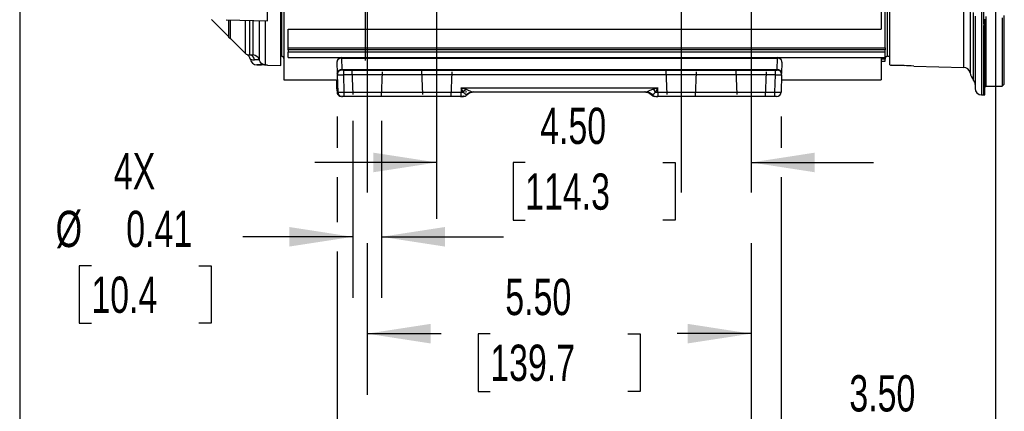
# Model space of a CAD drawing. Header units: inches. Extents: x 0 to 77, y 0 to 59.5.
# Tile 3 of 21: x 11.5 to 25.6, y 11.9 to 17.5. Entities that reach past the tile are written whole.
import ezdxf

# ---------------------------------------------------------------- set-up
doc = ezdxf.new("R2010")
doc.units = ezdxf.units.IN
doc.header["$LTSCALE"] = 7
doc.header["$MEASUREMENT"] = 0
doc.linetypes.add('CENTERX2', pattern=[0.8, 0.5, -0.1, 0.1, -0.1])
doc.linetypes.add('HIDDEN', pattern=[0.075, 0.05, -0.025])
doc.layers.add('CENTER', color=40, linetype='CENTERX2')
doc.layers.add('HIDDEN', color=102, linetype='HIDDEN')
doc.layers.add('DIMENSIONS', color=140, linetype='Continuous', lineweight=25)
doc.styles.add('SLDTEXTSTYLE0', font='TXT', dxfattribs={"width": 0.7})
doc.dimstyles.new('SLDDIMSTYLE1', dxfattribs={"dimtxt": 0.518519, "dimasz": 0.91, "dimexe": 0, "dimexo": 0.0625, "dimgap": 0.12963, "dimtad": 0, "dimtih": 1, "dimtoh": 1, "dimrnd": 1e-09, "dimdsep": 46, "dimtxsty": 'SLDTEXTSTYLE0', "dimsah": 1, "dimcen": 0.09, "dimadec": 0, "dimazin": 2, "dimtfac": 1, "dimtmove": 0, "dimatfit": 0, "dimfxl": 0, "dimfrac": 2, "dimtolj": 1, "dimtzin": 12, "dimarcsym": 0})
doc.dimstyles.new('SLDDIMSTYLE11', dxfattribs={"dimtxt": 0.518519, "dimasz": 0.91, "dimexe": 0, "dimexo": 0.0625, "dimgap": 0.12963, "dimtad": 0, "dimtih": 1, "dimtoh": 1, "dimrnd": 1e-09, "dimzin": 4, "dimdsep": 46, "dimtxsty": 'SLDTEXTSTYLE0', "dimsah": 1, "dimcen": 0.09, "dimadec": 0, "dimazin": 1, "dimtfac": 1, "dimtmove": 0, "dimatfit": 0, "dimfxl": 0, "dimfrac": 2, "dimtolj": 1, "dimtzin": 12, "dimarcsym": 0})
doc.dimstyles.new('SLDDIMSTYLE2', dxfattribs={"dimtxt": 0.518519, "dimasz": 0.91, "dimexe": 0, "dimexo": 0.0625, "dimgap": 0.12963, "dimtad": 0, "dimtih": 1, "dimtoh": 1, "dimrnd": 1e-09, "dimzin": 12, "dimdsep": 46, "dimtxsty": 'SLDTEXTSTYLE0', "dimsah": 1, "dimcen": 0.09, "dimadec": 0, "dimazin": 3, "dimtfac": 1, "dimtofl": 0, "dimtmove": 0, "dimatfit": 3, "dimfxl": 0, "dimfrac": 2, "dimtolj": 1, "dimtzin": 12, "dimarcsym": 0})
doc.dimstyles.new('SLDDIMSTYLE4', dxfattribs={"dimtxt": 0.518519, "dimasz": 0.91, "dimexe": 0, "dimexo": 0.0625, "dimgap": 0.12963, "dimtad": 0, "dimtih": 1, "dimtoh": 1, "dimrnd": 1e-09, "dimzin": 4, "dimdsep": 46, "dimtxsty": 'SLDTEXTSTYLE0', "dimsah": 1, "dimcen": 0.09, "dimadec": 0, "dimazin": 1, "dimtfac": 1, "dimtofl": 0, "dimtmove": 0, "dimatfit": 3, "dimfxl": 0, "dimfrac": 2, "dimtolj": 1, "dimtzin": 12, "dimarcsym": 0})

# ---------------------------------------------------------------- blocks, each defined once
blk = doc.blocks.new('_D_19')
at = {"layer": 'DIMENSIONS'}
for p, q in [((16.312, 16.101), (16.312, 13.568)), ((16.722, 16.101), (16.722, 13.568)), ((16.312, 14.443), (14.737, 14.443)), ((16.722, 14.443), (18.472, 14.443)), ((12.569, 14.03), (12.394, 14.03)), ((12.394, 14.03), (12.394, 13.206)), ((14.11, 14.03), (14.284, 14.03)), ((14.284, 14.03), (14.284, 13.206)), ((12.394, 13.206), (12.569, 13.206)), ((14.284, 13.206), (14.11, 13.206))]:
    blk.add_line(p, q, dxfattribs=at)
for points in [[(16.312, 14.443), (15.402, 14.583), (15.402, 14.303)], [(16.722, 14.443), (17.632, 14.303), (17.632, 14.583)]]:
    blk.add_solid(points, dxfattribs=at)
at = {"layer": 'DIMENSIONS', "char_height": 0.5185, "attachment_point": 1, "style": 'SLDTEXTSTYLE0'}
for s, insert in [('4X', (12.891, 15.639)), ('%%c', (12.058, 14.815)), ('0.41', (13.068, 14.815)), ('10.4', (12.569, 13.874))]:
    blk.add_mtext(s, dxfattribs=dict(at, insert=insert))
blk = doc.blocks.new('_D_20')
at = {"layer": 'DIMENSIONS'}
for p, q in [((25.517, 19.369), (25.517, 10.806)), ((22.017, 14.351), (22.017, 10.806)), ((22.017, 11.681), (20.267, 11.681)), ((23.423, 11.68), (23.249, 11.68)), ((23.249, 11.68), (23.249, 10.855)), ((24.964, 11.68), (25.138, 11.68)), ((25.138, 11.68), (25.138, 10.855)), ((25.517, 11.681), (27.267, 11.681)), ((23.249, 10.855), (23.423, 10.855)), ((25.138, 10.855), (24.964, 10.855))]:
    blk.add_line(p, q, dxfattribs=at)
for points in [[(22.017, 11.681), (21.107, 11.821), (21.107, 11.541)], [(25.517, 11.681), (26.427, 11.541), (26.427, 11.821)]]:
    blk.add_solid(points, dxfattribs=at)
at = {"layer": 'DIMENSIONS', "char_height": 0.5185, "attachment_point": 1, "style": 'SLDTEXTSTYLE0'}
for s, insert in [('3.50', (23.423, 12.464)), ('88.9', (23.423, 11.524))]:
    blk.add_mtext(s, dxfattribs=dict(at, insert=insert))
blk = doc.blocks.new('_D_22')
at = {"layer": 'DIMENSIONS'}
for p, q in [((16.517, 14.351), (16.517, 12.183)), ((22.017, 14.351), (22.017, 12.183)), ((16.517, 13.058), (17.578, 13.058)), ((18.281, 13.057), (18.107, 13.057)), ((18.107, 13.057), (18.107, 12.233)), ((20.253, 13.057), (20.427, 13.057)), ((20.427, 13.057), (20.427, 12.233)), ((22.017, 13.058), (20.956, 13.058)), ((18.107, 12.233), (18.281, 12.233)), ((20.427, 12.233), (20.253, 12.233))]:
    blk.add_line(p, q, dxfattribs=at)
for points in [[(16.517, 13.058), (17.427, 12.918), (17.427, 13.198)], [(22.017, 13.058), (21.107, 13.198), (21.107, 12.918)]]:
    blk.add_solid(points, dxfattribs=at)
at = {"layer": 'DIMENSIONS', "char_height": 0.5185, "attachment_point": 1, "style": 'SLDTEXTSTYLE0'}
for s, insert in [('5.50', (18.496, 13.842)), ('139.7', (18.281, 12.901))]:
    blk.add_mtext(s, dxfattribs=dict(at, insert=insert))
blk = doc.blocks.new('_D_23')
at = {"layer": 'DIMENSIONS'}
for p, q in [((25.961, 25.096), (31.909, 25.096)), ((31.034, 25.096), (31.034, 21.786)), ((30.048, 20.846), (29.873, 20.846)), ((29.873, 20.846), (29.873, 20.021)), ((32.02, 20.846), (32.194, 20.846)), ((32.194, 20.846), (32.194, 20.021)), ((29.873, 20.021), (30.048, 20.021)), ((32.194, 20.021), (32.02, 20.021)), ((31.034, 16.596), (31.034, 19.905)), ((25.961, 16.596), (31.909, 16.596))]:
    blk.add_line(p, q, dxfattribs=at)
for points in [[(31.034, 25.096), (30.894, 24.186), (31.174, 24.186)], [(31.034, 16.596), (31.174, 17.506), (30.894, 17.506)]]:
    blk.add_solid(points, dxfattribs=at)
at = {"layer": 'DIMENSIONS', "char_height": 0.5185, "attachment_point": 1, "style": 'SLDTEXTSTYLE0'}
for s, insert in [('%%c', (29.753, 21.63)), ('8.50', (30.763, 21.63)), ('215.9', (30.048, 20.69))]:
    blk.add_mtext(s, dxfattribs=dict(at, insert=insert))
blk = doc.blocks.new('_D_24')
at = {"layer": 'DIMENSIONS'}
for p, q in [((28.278, 19.964), (28.278, 16.806)), ((11.543, 19.76), (11.543, 7.277)), ((28.278, 16.386), (28.278, 7.277)), ((11.543, 8.152), (18.221, 8.152)), ((18.924, 8.151), (18.75, 8.151)), ((18.75, 8.151), (18.75, 7.327)), ((20.897, 8.151), (21.071, 8.151)), ((21.071, 8.151), (21.071, 7.327)), ((28.278, 8.152), (21.6, 8.152)), ((18.75, 7.327), (18.924, 7.327)), ((21.071, 7.327), (20.897, 7.327))]:
    blk.add_line(p, q, dxfattribs=at)
for points in [[(11.543, 8.152), (12.453, 8.012), (12.453, 8.292)], [(28.278, 8.152), (27.368, 8.292), (27.368, 8.012)]]:
    blk.add_solid(points, dxfattribs=at)
at = {"layer": 'DIMENSIONS', "char_height": 0.5185, "attachment_point": 1, "style": 'SLDTEXTSTYLE0'}
for s, insert in [('16.74', (18.924, 8.936)), ('425.1', (18.924, 7.995))]:
    blk.add_mtext(s, dxfattribs=dict(at, insert=insert))
blk = doc.blocks.new('_D_25')
at = {"layer": 'DIMENSIONS'}
for p, q in [((16.087, 16.162), (16.087, 15.716)), ((22.447, 16.162), (22.447, 15.716)), ((16.087, 15.296), (16.087, 14.653)), ((22.447, 15.296), (22.447, 9.497)), ((16.087, 14.233), (16.087, 9.497)), ((16.087, 10.372), (17.578, 10.372)), ((18.281, 10.371), (18.106, 10.371)), ((18.106, 10.371), (18.106, 9.546)), ((20.253, 10.371), (20.427, 10.371)), ((20.427, 10.371), (20.427, 9.546)), ((22.447, 10.372), (20.956, 10.372)), ((18.106, 9.546), (18.281, 9.546)), ((20.427, 9.546), (20.253, 9.546))]:
    blk.add_line(p, q, dxfattribs=at)
for points in [[(16.087, 10.372), (16.997, 10.232), (16.997, 10.512)], [(22.447, 10.372), (21.537, 10.512), (21.537, 10.232)]]:
    blk.add_solid(points, dxfattribs=at)
at = {"layer": 'DIMENSIONS', "char_height": 0.5185, "attachment_point": 1, "style": 'SLDTEXTSTYLE0'}
for s, insert in [('6.36', (18.496, 11.155)), ('161.5', (18.281, 10.215))]:
    blk.add_mtext(s, dxfattribs=dict(at, insert=insert))
blk = doc.blocks.new('_D_32')
at = {"layer": 'DIMENSIONS'}
for p, q in [((17.517, 15.506), (15.767, 15.506)), ((18.781, 15.505), (18.607, 15.505)), ((18.607, 15.505), (18.607, 14.68)), ((20.753, 15.505), (20.927, 15.505)), ((20.927, 15.505), (20.927, 14.68)), ((22.017, 15.506), (23.767, 15.506)), ((18.607, 14.68), (18.781, 14.68)), ((20.927, 14.68), (20.753, 14.68))]:
    blk.add_line(p, q, dxfattribs=at)
for points in [[(17.517, 15.506), (16.607, 15.646), (16.607, 15.366)], [(22.017, 15.506), (22.927, 15.366), (22.927, 15.646)]]:
    blk.add_solid(points, dxfattribs=at)
at = {"layer": 'DIMENSIONS', "char_height": 0.5185, "attachment_point": 1, "style": 'SLDTEXTSTYLE0'}
for s, insert in [('4.50', (18.996, 16.289)), ('114.3', (18.781, 15.349))]:
    blk.add_mtext(s, dxfattribs=dict(at, insert=insert))

msp = doc.modelspace()

# ---------------------------------------------------------------- linework, layer by layer
for p, q in [((25.315506, 25.219819), (25.315506, 16.471571)), ((23.968967, 17.025695), (23.968967, 24.665695)), ((15.282967, 16.893813), (15.282967, 18.45467)), ((15.293603, 18.45317), (15.293603, 17.025695)), ((15.324603, 18.449587), (15.324603, 16.688248)), ((15.092967, 17.531959), (15.092967, 18.165092)), ((24.000967, 16.901269), (24.000967, 17.917628)), ((25.348967, 17.493621), (25.348967, 18.03425)), ((23.877603, 17.731256), (23.877603, 17.412034)), ((23.937967, 17.146195), (23.937967, 17.717077)), ((25.061174, 16.864933), (25.061174, 17.678043)), ((25.15087, 17.675694), (25.15087, 16.789491)), ((25.202653, 16.680238), (25.202653, 17.652037)), ((14.289509, 17.55116), (14.534603, 17.306066)), ((14.501317, 17.547452), (15.092967, 17.531959)), ((14.534603, 17.546581), (14.534603, 17.299051)), ((14.561461, 17.279208), (14.561461, 17.545877)), ((14.77643, 17.06424), (14.77643, 17.540248)), ((14.840437, 17.04277), (14.840437, 17.538572)), ((15.061506, 16.903436), (15.061506, 17.532783)), ((25.223967, 17.597885), (25.223967, 16.565561)), ((25.361967, 17.556583), (25.361967, 17.479966)), ((25.377967, 17.59186), (25.377967, 16.595695)), ((25.610967, 17.575825), (25.610967, 16.595695)), ((25.641967, 16.626695), (25.641967, 17.60867)), ((15.384967, 17.412034), (23.877603, 17.412034)), ((15.384967, 17.146195), (15.384967, 17.412034)), ((25.348967, 17.459167), (25.361967, 17.459189)), ((25.348967, 16.470695), (25.348967, 17.459167)), ((25.361967, 17.459189), (25.361967, 17.479966)), ((25.361967, 16.471035), (25.361967, 17.459189)), ((14.534603, 17.299051), (14.561459, 17.279724)), ((14.561461, 17.279208), (14.77643, 17.06424)), ((15.384967, 17.146195), (23.937967, 17.146195)), ((15.384967, 17.115195), (15.384967, 17.146195)), ((23.937967, 17.115195), (15.384967, 17.115195)), ((15.384967, 17.115195), (15.384967, 17.084195)), ((23.937967, 17.084195), (15.384967, 17.084195)), ((15.384967, 17.005695), (15.384967, 17.084195)), ((23.937967, 17.146195), (23.937967, 17.115195)), ((23.937967, 17.084195), (23.937967, 17.115195)), ((23.937967, 17.005695), (23.937967, 17.084195)), ((14.840437, 17.04277), (14.885441, 17.044266)), ((15.282967, 17.025695), (15.293603, 17.025695)), ((15.384967, 17.005695), (16.149351, 17.005695)), ((16.086373, 16.941046), (16.090644, 16.777927)), ((16.149351, 17.005695), (16.149351, 16.997255)), ((16.149351, 17.005695), (22.395009, 17.005695)), ((16.149351, 16.997255), (16.153623, 16.834135)), ((16.149351, 16.997255), (22.395009, 16.997255)), ((22.390737, 16.834135), (22.395009, 16.997255)), ((22.395009, 16.997255), (22.395009, 17.005695)), ((22.395009, 17.005695), (23.937967, 17.005695)), ((22.457987, 16.941046), (22.453716, 16.777927)), ((23.877603, 17.005695), (23.877603, 16.688248)), ((23.937967, 16.983927), (23.877603, 16.983927)), ((23.877603, 16.954458), (23.937967, 16.954458)), ((23.937967, 17.005695), (23.937967, 16.983927)), ((23.937967, 16.954458), (23.937967, 16.983927)), ((23.968967, 17.025695), (24.000967, 17.025695)), ((14.936374, 16.901771), (15.00592, 16.89995)), ((15.061506, 16.901603), (15.061506, 16.903436)), ((15.092636, 16.898683), (15.282967, 16.893813)), ((16.090644, 16.777927), (16.092737, 16.788101)), ((16.091401, 16.787669), (16.091859, 16.777121)), ((16.142586, 16.82464), (16.129552, 16.8197)), ((16.153623, 16.834135), (22.390737, 16.834135)), ((16.156381, 16.825695), (16.154065, 16.825695)), ((16.184804, 16.825695), (16.163271, 16.825695)), ((16.184804, 16.823458), (16.184804, 16.825695)), ((16.184804, 16.825695), (22.359556, 16.825695)), ((16.184804, 16.761046), (16.184804, 16.823458)), ((22.359556, 16.825695), (22.390295, 16.825695)), ((22.359556, 16.825695), (22.359556, 16.761046)), ((22.451747, 16.787498), (22.453716, 16.777927)), ((24.205624, 16.891503), (24.023943, 16.898805)), ((24.023943, 16.898805), (24.205624, 16.891503)), ((24.344951, 16.883687), (25.061174, 16.864933)), ((15.324603, 16.688248), (16.092993, 16.688248)), ((16.08553, 16.575046), (16.082566, 16.688248)), ((16.091086, 16.761046), (16.097607, 16.512046)), ((22.359556, 16.761046), (16.184804, 16.761046)), ((16.191325, 16.512046), (16.184804, 16.761046)), ((22.359556, 16.761046), (22.353035, 16.512046)), ((22.453274, 16.761046), (22.446753, 16.512046)), ((22.451367, 16.688248), (23.877603, 16.688248)), ((16.091855, 16.512125), (16.08553, 16.575046)), ((16.08553, 16.575046), (16.08718, 16.512046)), ((16.08718, 16.512046), (16.089987, 16.512094)), ((16.089987, 16.512094), (16.091855, 16.512125)), ((16.100549, 16.498843), (16.091855, 16.512125)), ((16.191325, 16.512046), (17.86568, 16.512046)), ((16.191325, 16.450695), (16.191325, 16.512046)), ((17.894956, 16.512125), (17.86568, 16.575046)), ((17.86568, 16.575046), (17.933886, 16.554016)), ((17.86568, 16.575046), (20.67868, 16.575046)), ((17.86568, 16.575046), (17.86568, 16.512046)), ((17.86568, 16.512046), (17.894956, 16.512125)), ((17.86568, 16.452807), (17.86568, 16.512046)), ((17.927671, 16.514692), (17.934199, 16.514659)), ((17.938712, 16.513695), (17.928871, 16.515678)), ((17.995704, 16.511706), (18.004425, 16.513215)), ((17.998049, 16.507637), (18.023837, 16.512989)), ((18.03751, 16.513694), (18.01005, 16.511054)), ((18.01957, 16.512822), (18.03171, 16.514646)), ((18.022879, 16.512964), (18.021481, 16.51305)), ((18.028631, 16.514824), (18.033965, 16.513695)), ((18.033965, 16.513695), (20.510395, 16.513695)), ((20.523884, 16.511054), (20.496423, 16.513694)), ((20.534311, 16.511054), (20.50685, 16.513694)), ((20.510096, 16.512989), (20.535884, 16.507637)), ((20.510395, 16.513695), (20.515752, 16.514872)), ((20.512452, 16.51305), (20.511054, 16.512964)), ((20.512649, 16.514646), (20.524875, 16.512811)), ((20.52055, 16.512986), (20.546316, 16.507635)), ((20.522878, 16.51305), (20.521481, 16.512964)), ((20.610474, 16.554016), (20.67868, 16.575046)), ((20.67868, 16.575046), (20.649402, 16.512123)), ((20.649402, 16.512123), (20.67868, 16.512046)), ((20.67868, 16.512046), (20.67868, 16.575046)), ((20.67868, 16.512046), (22.353035, 16.512046)), ((20.67868, 16.512046), (20.67868, 16.450695)), ((22.353035, 16.512046), (22.353035, 16.450695)), ((22.443259, 16.511795), (22.446753, 16.512046)), ((25.377967, 16.595695), (25.610967, 16.595695)), ((25.610967, 16.595695), (25.641967, 16.626695)), ((16.126679, 16.45619), (16.139053, 16.451682)), ((16.1525, 16.450695), (16.150158, 16.450695)), ((16.191325, 16.450695), (16.169586, 16.450695)), ((17.86568, 16.450695), (16.191325, 16.450695)), ((17.855253, 16.450695), (17.886253, 16.450695)), ((17.865283, 16.451682), (17.895427, 16.451682)), ((17.86568, 16.450695), (17.86568, 16.452807)), ((17.887602, 16.450695), (17.89668, 16.450695)), ((17.943735, 16.471807), (17.942306, 16.471807)), ((20.591852, 16.47192), (20.58064, 16.490892)), ((20.58841, 16.473771), (20.58913, 16.472989)), ((20.58913, 16.472989), (20.590196, 16.471807)), ((20.595133, 16.471985), (20.591852, 16.47192)), ((20.595133, 16.471985), (20.597729, 16.4729)), ((20.602054, 16.471807), (20.600625, 16.471807)), ((20.65004, 16.450695), (20.67868, 16.450695)), ((20.67868, 16.450695), (20.668253, 16.450695)), ((22.353035, 16.450695), (20.67868, 16.450695)), ((22.381451, 16.450695), (22.353035, 16.450695)), ((25.315506, 16.471571), (25.348967, 16.470695)), ((25.348967, 16.470695), (25.362048, 16.471038))]:
    msp.add_line(p, q)
at = {"color": 179, "linetype": 'Continuous', "lineweight": 18}
msp.add_line((22.359556, 16.761046), (16.184804, 16.761046), dxfattribs=at)
at = {"flags": 128}
for points in [[(14.885441, 17.044266), (14.885441, 17.084734), (14.885441, 17.157864), (14.88544, 17.263021), (14.88544, 17.399292), (14.88544, 17.537394)], [(14.97347, 17.535088), (14.97347, 17.50769), (14.97346, 17.337603), (14.973445, 17.196918), (14.973423, 17.087959), (14.973396, 17.012836), (14.973362, 16.973403)], [(25.361967, 17.479966), (25.355954, 17.468658), (25.348967, 17.459167)], [(14.798174, 17.04803), (14.809052, 17.044686), (14.840437, 17.04277)], [(15.00614, 16.92327), (14.985534, 16.946238), (14.973362, 16.973403)], [(15.00614, 16.92327), (15.03223, 16.908916), (15.061506, 16.903436)], [(15.061506, 16.901602), (15.033107, 16.907723), (15.006141, 16.923271)], [(16.094624, 16.791778), (16.091669, 16.776118), (16.09107, 16.761733)], [(22.453291, 16.761772), (22.453366, 16.773055), (22.452953, 16.78791)], [(16.096802, 16.542759), (16.090789, 16.551448), (16.08553, 16.575046)], [(16.08553, 16.575046), (16.092695, 16.574532), (16.097839, 16.574486)], [(16.088888, 16.512572), (16.090702, 16.49873), (16.09093, 16.498118)], [(16.091854, 16.512125), (16.094003, 16.533727), (16.089732, 16.554016)], [(17.894956, 16.512125), (17.91389, 16.533727), (17.933886, 16.554016)], [(17.933886, 16.554016), (17.96666, 16.541804), (17.998203, 16.526788), (18.021045, 16.516429), (18.028631, 16.514824)], [(17.943237, 16.471347), (17.973791, 16.496551), (18.011366, 16.511054)], [(20.515752, 16.514872), (20.523976, 16.516679), (20.541238, 16.524355), (20.573071, 16.539748), (20.610474, 16.554016)], [(20.522567, 16.511054), (20.560142, 16.496551), (20.590696, 16.471347)], [(20.532994, 16.511054), (20.570569, 16.496551), (20.601123, 16.471347)], [(20.649402, 16.512123), (20.630687, 16.533489), (20.610474, 16.554016)], [(16.150158, 16.450695), (16.126431, 16.455334), (16.126212, 16.455477)], [(16.149489, 16.45168), (16.15271, 16.45168), (16.161769, 16.45168)], [(16.161769, 16.45168), (16.161879, 16.45168), (16.175583, 16.451681), (16.191719, 16.451681)], [(17.904314, 16.453339), (17.898544, 16.451906), (17.886253, 16.450695)], [(17.895427, 16.451682), (17.904545, 16.451682), (17.907788, 16.451682)], [(20.587104, 16.48569), (20.589299, 16.48209), (20.597729, 16.4729)]]:
    msp.add_lwpolyline(points, dxfattribs=at)
for centre, radius, start, end in [((25.296943, 17.476394), 0.054802, 341.6785446, 18.3214554), ((14.842898, 17.130708), 0.094, 224.9999955, 241.6136711), ((14.755764, 16.967798), 0.090749, 7.8725868, 62.1425957), ((14.826031, 16.962288), 0.081762, 7.1900156, 79.8520448), ((14.938967, 16.995735), 0.094, 188.8345264, 268.5000012), ((14.89946, 17.149477), 0.177124, 252.598897, 272.4873746), ((14.879606, 16.947055), 0.097386, 15.6964199, 86.5651671), ((14.964091, 15.179783), 1.793641, 89.7041092, 91.8193219), ((15.293603, 16.994695), 0.031, 0, 90), ((16.149351, 16.942695), 0.063, 90, 181.5), ((16.145743, 16.937911), 0.059453, 86.5209089, 176.9774357), ((22.395009, 16.942695), 0.063, 358.5000001, 90), ((22.398617, 16.937911), 0.059453, 3.0225643, 93.4790898), ((23.968967, 16.994695), 0.031, 90, 180), ((14.994051, 13.145711), 3.756497, 88.9710903, 90.877736), ((14.991638, 12.954559), 3.945417, 88.533135, 89.7925876), ((16.154065, 16.762695), 0.063, 90.0000461, 181.4999998), ((16.148264, 16.76706), 0.055867, 109.5692525, 187.4610194), ((16.148581, 16.777522), 0.056837, 84.9110248, 169.272704), ((16.128187, 15.672913), 1.153137, 87.1659445, 88.5733701), ((22.390295, 16.762695), 0.063, 358.5, 89.9999971), ((22.39571, 16.777416), 0.056937, 10.1999529, 95.0100549), ((24.021116, 16.980806), 0.082049, 255.7836879, 271.9742721), ((24.051873, 12.904687), 3.98978, 85.787428, 87.7914886), ((25.058714, 16.770965), 0.094, 11.3665206, 88.5000156), ((25.395967, 16.838762), 0.25, 191.3665206, 219.3528512), ((16.137945, 18.072324), 1.312115, 267.9533882, 272.0466118), ((22.406415, 18.072324), 1.312116, 267.9533887, 272.0466114), ((25.129967, 16.620633), 0.094, 0.0001044, 39.3527912), ((16.144441, 16.508951), 0.055671, 176.1879159, 251.3936952), ((16.156867, 16.511648), 0.059261, 179.6155128, 263.0740459), ((16.144466, 17.820705), 1.309498, 267.9492954, 272.0507046), ((18.407523, 17.066118), 0.754741, 227.2242618, 231.946719), ((18.034207, 16.391936), 0.121759, 90.1141384, 139.0065493), ((18.037104, 16.388695), 0.125, 90.0004251, 138.3264069), ((20.507256, 16.388695), 0.125, 41.6735931, 89.9995743), ((20.510153, 16.391936), 0.121759, 40.9934491, 89.885862), ((20.504084, 16.398477), 0.114198, 39.9510117, 85.841606), ((20.496285, 16.394376), 0.121886, 43.5809301, 71.6168013), ((20.142508, 17.059459), 0.746002, 308.0255289, 312.8031171), ((22.402305, 18.006132), 1.494898, 268.1112615, 271.5698305), ((22.381686, 16.514072), 0.063377, 269.8070855, 358.6442624), ((25.317967, 16.565539), 0.094, 180.0000019, 268.4999764), ((25.377967, 16.579695), 0.016, 90, 180), ((16.125691, 17.63596), 1.185577, 271.3183722, 272.6820502), ((17.89668, 16.513695), 0.063, 270.0000148, 318.3247017), ((18.013353, 16.419138), 0.087225, 124.8564542, 137.2002172), ((20.622019, 16.507444), 0.047574, 196.5942043, 225.0550268), ((20.62418, 16.507355), 0.049087, 196.5615636, 224.4356012), ((20.637253, 16.513695), 0.063, 203.3553643, 269.9999852), ((20.526093, 16.414555), 0.093956, 42.8816942, 51.8001229), ((20.649493, 16.512747), 0.062054, 221.0427377, 270.4697723)]:
    msp.add_arc(centre, radius, start, end)
at = {"layer": 'CENTER'}
for p, q in [((16.489967, 24.24535), (16.489967, 16.965695)), ((16.516967, 18.575695), (16.516967, 14.700695)), ((17.516967, 14.700695), (17.516967, 18.575695)), ((21.016967, 18.575695), (21.016967, 14.700695)), ((22.016967, 18.575695), (22.016967, 14.700695))]:
    msp.add_line(p, q, dxfattribs=at)
at = {"layer": 'HIDDEN'}
for p, q in [((16.296967, 16.825695), (16.311967, 16.450695)), ((16.721967, 16.450695), (16.736967, 16.825695)), ((17.296967, 16.825695), (17.311967, 16.450695)), ((17.721967, 16.450695), (17.736967, 16.825695)), ((20.796967, 16.825695), (20.811967, 16.450695)), ((21.221967, 16.450695), (21.236967, 16.825695)), ((21.796967, 16.825695), (21.811967, 16.450695)), ((22.221967, 16.450695), (22.236967, 16.825695))]:
    msp.add_line(p, q, dxfattribs=at)

# ---------------------------------------------------------------- dimensions: what is measured, and where the dimension line sits
at = {"layer": 'DIMENSIONS'}
dim = msp.add_linear_dim(base=(31.033952, 16.595695), p1=(25.610967, 25.095695), p2=(25.610967, 16.595695), angle=90, text='%%c <>', dimstyle='SLDDIMSTYLE4', dxfattribs=at)
dim.commit()
dim.dimension.update_dxf_attribs({"geometry": '_D_23', "text_midpoint": (31.033952, 20.845695), "dimtype": 160})
for base, p1, p2, dimstyle, picture, middle in [((28.278047, 8.152358), (11.542667, 20.110429), (28.278047, 20.314195), 'SLDDIMSTYLE2', '_D_24', (19.910357, 8.152358)), ((25.516967, 11.681031), (22.016967, 14.700695), (25.516967, 19.719092), 'SLDDIMSTYLE11', '_D_20', (24.193714, 11.681031)), ((17.516967, 15.505777), (22.016967, 14.700695), (17.516967, 14.700695), 'SLDDIMSTYLE11', '_D_32', (19.766967, 15.505777)), ((16.516967, 13.058432), (22.016967, 14.700695), (16.516967, 14.700695), 'SLDDIMSTYLE4', '_D_22', (19.266967, 13.058432))]:
    dim = msp.add_linear_dim(base=base, p1=p1, p2=p2, dimstyle=dimstyle, dxfattribs=at)
    dim.commit()
    dim.dimension.update_dxf_attribs({"geometry": picture, "text_midpoint": middle, "dimtype": 160})
dim = msp.add_linear_dim(base=(22.446701, 10.371853), p1=(16.087181, 16.512046), p2=(22.446732, 16.512014), angle=359.9997153, dimstyle='SLDDIMSTYLE2', dxfattribs=at)
dim.commit()
dim.dimension.update_dxf_attribs({"geometry": '_D_25', "text_midpoint": (19.266926, 10.371869), "dimtype": 160})
dim = msp.add_linear_dim(base=(16.311967, 14.44261), p1=(16.721967, 16.450695), p2=(16.311967, 16.450695), text='4X\\P%%c <>', dimstyle='SLDDIMSTYLE1', dxfattribs=at)
dim.commit()
dim.dimension.update_dxf_attribs({"geometry": '_D_19', "text_midpoint": (13.33918, 14.44261), "dimtype": 160})

doc.saveas('drawing.dxf')
